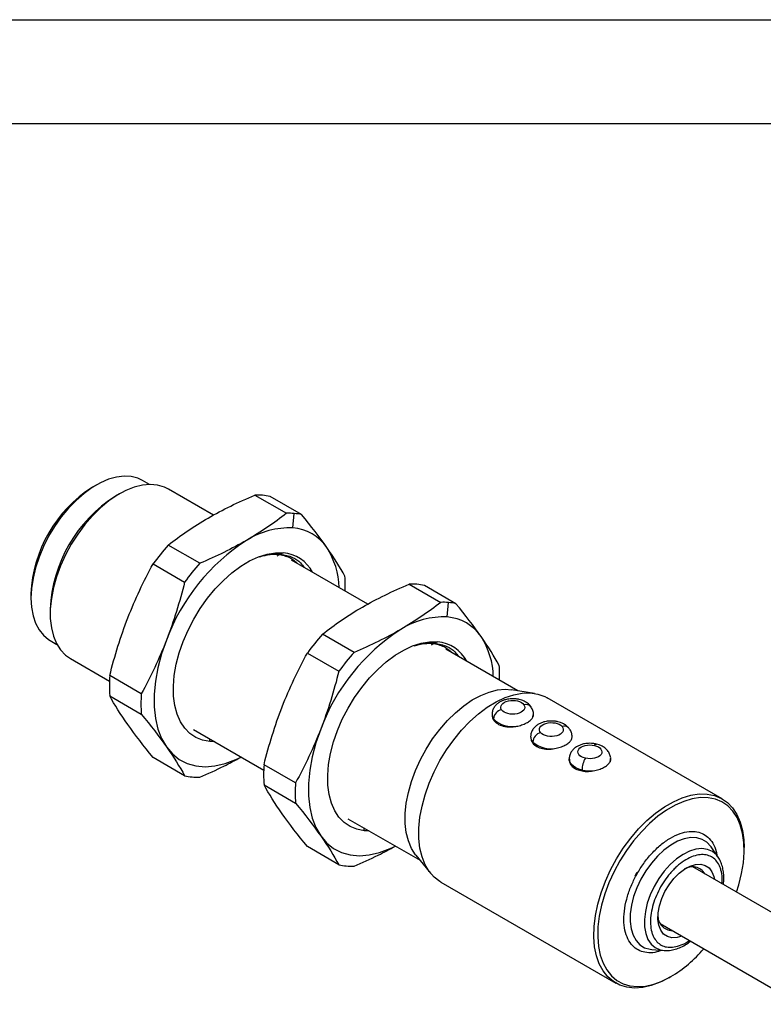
# Model space of a CAD drawing. Header units: millimetres. Extents: x 0 to 279, y 0 to 216.
# Tile 7 of 8: x 191 to 236, y 156 to 216. Entities that reach past the tile are written whole.
import ezdxf

# ---------------------------------------------------------------- set-up
doc = ezdxf.new("R2010")
doc.units = ezdxf.units.MM
doc.layers.add('TEXT', color=140, linetype='Continuous', lineweight=25)

msp = doc.modelspace()

# ---------------------------------------------------------------- linework, layer by layer
at = {"color": 7, "linetype": 'Continuous'}
msp.add_line((0.0025, 215.9027), (279.4025, 215.9027), dxfattribs=at)
for p, q in [((195.5936, 187.4582), (195.3542, 187.32)), ((198.8378, 187.4944), (198.4158, 187.738)), ((202.7645, 185.6186), (199.9994, 187.2149)), ((197.0078, 186.9183), (196.7683, 186.7801)), ((205.2887, 186.8439), (207.2168, 185.7309)), ((208.1432, 185.648), (206.2151, 186.7611)), ((207.6113, 184.8358), (207.6914, 185.719)), ((201.92, 182.6731), (199.9919, 183.7862)), ((206.6497, 183.1405), (206.797, 183.2104)), ((207.022, 183.3171), (206.8582, 183.2394)), ((199.0655, 182.6337), (200.9936, 181.5207)), ((212.1926, 180.1759), (207.5255, 182.8701)), ((214.7168, 181.4012), (216.6448, 180.2882)), ((217.5713, 180.2053), (215.6432, 181.3184)), ((191.6036, 180.8231), (191.6036, 180.5466)), ((217.0394, 179.3931), (217.1195, 180.2763)), ((192.7783, 179.8684), (192.7783, 179.5919)), ((211.3481, 177.2304), (209.42, 178.3435)), ((192.7727, 177.9627), (193.1947, 177.7191)), ((216.0778, 177.6978), (216.225, 177.7676)), ((216.4501, 177.8744), (216.2863, 177.7967)), ((208.4936, 177.191), (210.4217, 176.078)), ((221.3627, 174.8821), (216.9536, 177.4274)), ((194.0175, 176.853), (196.3995, 175.4779)), ((198.3452, 174.6948), (196.4171, 175.8078)), ((196.4171, 174.5725), (198.3452, 173.4595)), ((222.3665, 174.7229), (220.9724, 174.944)), ((233.8401, 168.2768), (223.1461, 174.4503)), ((219.7796, 173.4375), (219.7796, 173.4142)), ((222.2768, 173.2639), (222.2995, 173.4144)), ((222.313, 173.4138), (222.313, 173.4375)), ((219.8662, 173.1719), (219.8662, 173.1139)), ((201.5437, 172.5082), (205.8276, 170.0352)), ((202.4941, 171.9595), (202.5437, 171.7746)), ((202.8317, 171.7647), (202.5437, 171.7746)), ((222.1367, 172.0768), (222.1367, 172.0535)), ((222.2703, 171.7499), (222.2703, 171.6856)), ((224.67, 172.0535), (224.67, 172.0768)), ((200.9936, 169.6913), (199.0655, 170.8044)), ((207.7733, 169.252), (205.8452, 170.3651)), ((224.4937, 170.7161), (224.4937, 170.6929)), ((226.9908, 170.5425), (227.0135, 170.693)), ((227.027, 170.6924), (227.027, 170.7161)), ((225.2827, 169.9798), (225.2827, 170.0389)), ((205.8452, 169.1298), (207.7733, 168.0168)), ((210.9718, 167.0655), (215.3809, 164.5202)), ((211.9222, 166.5168), (211.9718, 166.3319)), ((212.2597, 166.322), (211.9718, 166.3319)), ((210.4217, 164.2486), (208.4936, 165.3616)), ((233.5987, 164.7122), (233.1694, 165.3361)), ((235.1866, 165.1626), (235.1866, 165.3008)), ((215.1321, 164.8272), (216.0208, 163.7305)), ((233.5987, 164.7122), (233.5669, 164.7566)), ((228.6248, 163.7822), (228.503, 163.5499)), ((268.5739, 143.0294), (232.0459, 164.1166)), ((216.6466, 163.1917), (227.3406, 157.0182)), ((230.0461, 160.6524), (266.574, 139.5652)), ((229.5518, 159.0696), (230.3068, 159.0098)), ((230.5911, 157.3404), (230.7108, 157.4096))]:
    msp.add_line(p, q)
at = {"flags": 128}
for points in [[(198.4158, 187.738), (198.138, 187.8695), (197.7325, 187.9756), (197.2934, 188.0009), (196.8274, 187.945), (196.342, 187.8087), (195.8448, 187.5942), (195.3437, 187.3048), (194.8465, 186.9453), (194.3611, 186.5212), (193.8951, 186.0391), (193.4559, 185.5068), (193.0505, 184.9326), (192.6852, 184.3255), (192.3657, 183.6952), (192.0972, 183.0516), (191.8838, 182.4048), (191.729, 181.765), (191.6351, 181.1423), (191.6036, 180.5466), (191.6351, 179.9872), (191.729, 179.4729), (191.8838, 179.012), (192.0972, 178.6115), (192.3657, 178.2779), (192.6852, 178.0164), (192.7727, 177.9627)], [(199.9994, 187.2149), (199.7606, 187.3323), (199.345, 187.4548), (198.894, 187.4951), (198.4144, 187.4527), (197.9134, 187.3281), (197.3988, 187.1232), (196.8782, 186.8412), (196.3596, 186.4863), (195.8508, 186.064), (195.3596, 185.5805), (194.8934, 185.0433), (194.4592, 184.4604), (194.0637, 183.8408), (193.7128, 183.1938), (193.4119, 182.5292), (193.1655, 181.8571), (192.9774, 181.1877), (192.8504, 180.5311), (192.7864, 179.8973), (192.7864, 179.2959), (192.8504, 178.7359), (192.9774, 178.226), (193.1655, 177.7738), (193.4119, 177.3862), (193.7128, 177.069), (194.0175, 176.853)], [(202.5437, 171.7746), (202.0925, 171.8585), (201.6806, 172.0253), (201.3139, 172.2726), (200.9978, 172.5969), (200.7369, 172.9932), (200.535, 173.456), (200.395, 173.9784), (200.319, 174.5528), (200.3081, 175.1709), (200.3625, 175.8236), (200.4813, 176.5014), (200.6629, 177.1945), (200.9045, 177.8926), (201.2027, 178.5858), (201.5531, 179.2637), (201.9505, 179.9166), (202.3893, 180.535), (202.863, 181.1097), (203.3647, 181.6325), (203.8871, 182.0957), (204.4225, 182.4925), (204.9632, 182.8172), (205.5012, 183.065), (206.0288, 183.2324), (206.5382, 183.3168), (207.022, 183.3171)], [(199.8839, 177.9839), (199.5886, 177.1346), (199.3636, 176.2909), (199.2119, 175.4642), (199.1356, 174.6656), (199.1356, 173.9059), (199.2119, 173.1955), (199.3636, 172.5439), (199.5886, 171.96), (199.8839, 171.4516)], [(211.9718, 166.3319), (211.5206, 166.4158), (211.1087, 166.5826), (210.742, 166.8299), (210.4259, 167.1541), (210.165, 167.5505), (209.9631, 168.0133), (209.8231, 168.5357), (209.7471, 169.1101), (209.7362, 169.7282), (209.7906, 170.3809), (209.9094, 171.0587), (210.091, 171.7518), (210.3326, 172.4499), (210.6308, 173.143), (210.9812, 173.821), (211.3786, 174.4739), (211.8174, 175.0922), (212.2911, 175.667), (212.7928, 176.1898), (213.3152, 176.6529), (213.8506, 177.0498), (214.3913, 177.3745), (214.9293, 177.6223), (215.4569, 177.7897), (215.9663, 177.8741), (216.4501, 177.8744)], [(215.1321, 164.8272), (215.1025, 164.8645), (214.8561, 165.2521), (214.6679, 165.7043), (214.5409, 166.2142), (214.4769, 166.7742), (214.4769, 167.3756), (214.5409, 168.0094), (214.6679, 168.666), (214.8561, 169.3354), (215.1025, 170.0075), (215.4034, 170.6721), (215.7543, 171.3191), (216.1498, 171.9388), (216.5839, 172.5216), (217.0502, 173.0588), (217.5414, 173.5423), (218.0501, 173.9646), (218.5687, 174.3195), (219.0893, 174.6015), (219.604, 174.8064), (220.1049, 174.931), (220.5845, 174.9734), (220.9724, 174.944)], [(216.6466, 163.1917), (216.5986, 163.2203), (216.2431, 163.4914), (215.9388, 163.8374), (215.6902, 164.2533), (215.5006, 164.7333), (215.3727, 165.2707), (215.3082, 165.8579), (215.3082, 166.4868), (215.3727, 167.1484), (215.5006, 167.8335), (215.6902, 168.5324), (215.9388, 169.2354), (216.2431, 169.9326), (216.5986, 170.6142), (217.0004, 171.2706), (217.4428, 171.8926), (217.9197, 172.4715), (218.4243, 172.9992), (218.9497, 173.4682), (219.4882, 173.872), (220.0326, 174.2048), (220.575, 174.4621), (221.1079, 174.6402), (221.6237, 174.7366), (222.1154, 174.75), (222.5759, 174.6801), (222.9987, 174.528), (223.1461, 174.4503)], [(209.312, 172.5412), (209.0167, 171.6919), (208.7917, 170.8482), (208.64, 170.0215), (208.5637, 169.2229), (208.5637, 168.4632), (208.64, 167.7528), (208.7917, 167.1012), (209.0167, 166.5173), (209.312, 166.0089)], [(226.0369, 171.5437), (226.0761, 171.591), (226.1139, 171.6197), (226.1486, 171.6287), (226.1589, 171.6274)], [(199.8839, 171.4516), (200.2454, 171.0256), (200.6682, 170.6878), (201.1467, 170.4427), (201.6744, 170.2937), (202.2441, 170.2428), (202.8481, 170.2906), (203.4783, 170.4365), (204.1261, 170.6786), (204.4479, 170.8316)], [(225.2827, 170.0389), (225.0825, 170.0984), (224.9038, 170.1774), (224.7521, 170.2735), (224.6323, 170.3835), (224.5481, 170.504), (224.5022, 170.6313), (224.4937, 170.7181)], [(227.027, 170.7141), (227.0246, 170.671), (226.9908, 170.5425)], [(230.5904, 157.34), (230.0468, 157.0634), (229.5108, 156.8653), (228.99, 156.7482), (228.4916, 156.7141), (228.0227, 156.7632), (227.5899, 156.8949), (227.1991, 157.1073), (226.856, 157.3975), (226.5653, 157.7615), (226.3311, 158.194), (226.1567, 158.689), (226.0445, 159.2396), (225.9962, 159.8381), (226.0123, 160.4759), (226.0927, 161.1443), (226.2363, 161.8338), (226.4409, 162.5347), (226.7038, 163.2371), (227.0213, 163.9313), (227.3889, 164.6075), (227.8014, 165.2562), (228.2531, 165.8682), (228.7375, 166.435), (229.248, 166.9487), (229.7773, 167.402), (230.3181, 167.7885), (230.8626, 168.1029), (231.4034, 168.3407), (231.9327, 168.4985), (232.4432, 168.5743), (232.9277, 168.5668), (233.3793, 168.4762), (233.7918, 168.3039), (234.1594, 168.0521), (234.4769, 167.7244), (234.7398, 167.3255), (234.9445, 166.8609), (235.088, 166.3372), (235.1684, 165.7616), (235.1866, 165.3008)], [(234.7135, 162.5766), (234.8584, 163.0304), (235.0283, 163.7087), (235.1375, 164.371), (235.1846, 165.0083), (235.1689, 165.6114), (235.0906, 166.1719), (234.9508, 166.682), (234.7514, 167.1345), (234.4954, 167.523), (234.1862, 167.8422), (233.8282, 168.0874), (233.4264, 168.2553), (232.9865, 168.3435), (232.5147, 168.3508), (232.0175, 168.277), (231.5019, 168.1232), (230.9753, 167.8916), (230.4449, 167.5855), (229.9183, 167.209), (229.4027, 166.7675), (228.9055, 166.2672), (228.4337, 165.7152), (227.9938, 165.1191), (227.592, 164.4873), (227.234, 163.8288), (226.9248, 163.1527), (226.6688, 162.4685), (226.4694, 161.7859), (226.3296, 161.1143), (226.2513, 160.4634), (226.2356, 159.8421), (226.2827, 159.2593), (226.392, 158.723), (226.5618, 158.2409), (226.7899, 157.8196), (227.073, 157.4652), (227.4072, 157.1825), (227.7878, 156.9756), (228.2093, 156.8473), (228.666, 156.7995), (229.1514, 156.8328), (229.6586, 156.9468), (230.1807, 157.1398), (230.7101, 157.4091), (230.7101, 157.4091)], [(209.312, 166.0089), (209.6735, 165.5829), (210.0963, 165.2451), (210.5748, 165), (211.1025, 164.851), (211.6722, 164.8), (212.2762, 164.8479), (212.9064, 164.9938), (213.5542, 165.2359), (213.876, 165.3889)], [(233.1694, 165.3361), (233.1481, 165.3662), (232.9091, 165.6219), (232.6196, 165.8004), (232.2869, 165.8973), (231.9192, 165.9104), (231.5254, 165.8393), (231.1154, 165.6857), (230.6991, 165.4534), (230.2868, 165.1482), (229.8888, 164.7775), (229.5147, 164.3504), (229.1738, 163.8776), (228.8746, 163.3706)], [(233.5669, 164.7566), (233.4937, 164.8458), (233.2424, 165.0582), (232.9435, 165.1906), (232.6053, 165.2392), (232.2369, 165.2028), (231.8485, 165.0824), (231.4505, 164.8813), (231.0538, 164.6049), (230.6694, 164.2608), (230.3076, 163.8583), (229.9783, 163.4085), (229.6905, 162.9237)], [(230.3457, 162.613), (230.5961, 163.0264), (230.8871, 163.4017), (231.2076, 163.7244), (231.5451, 163.9822), (231.8868, 164.1651), (232.2195, 164.2661), (232.5305, 164.2814), (232.8077, 164.2102), (233.0405, 164.0555), (233.22, 163.8231), (233.3393, 163.5219), (233.3748, 163.3494)], [(228.8746, 163.3706), (228.6243, 162.8419), (228.4291, 162.3046), (228.2938, 161.7718), (228.2218, 161.2567), (228.2149, 160.772), (228.2731, 160.3296), (228.3952, 159.9404), (228.578, 159.6139), (228.817, 159.3583), (229.1065, 159.1798), (229.4392, 159.0828), (229.5518, 159.0696)], [(229.6905, 162.9237), (229.4521, 162.4169), (229.2695, 161.9022), (229.1478, 161.3934), (229.0903, 160.9045), (229.0984, 160.4489), (229.1721, 160.0389), (229.3093, 159.6857), (229.5062, 159.399), (229.7576, 159.1866), (230.0564, 159.0543), (230.3068, 159.0098)], [(231.3749, 159.8852), (231.0863, 159.8021), (230.7754, 159.7869), (230.4982, 159.858), (230.2653, 160.0127), (230.0858, 160.2451), (229.9665, 160.5463), (229.912, 160.9047), (229.9245, 161.3064), (230.0033, 161.7361), (230.1456, 162.1773), (230.3457, 162.613)], [(230.3068, 159.0098), (230.3946, 159.0056), (230.4416, 159.0055)]]:
    msp.add_lwpolyline(points, dxfattribs=at)
for centre, radius, start, end in [((199.748, 180.4524), 8.1529, 122.611207, 177.39417), ((201.4018, 179.4977), 8.6315, 122.467108, 177.538269), ((205.4371, 183.2825), 3.5646, 77.393915, 92.387048), ((207.36, 181.9577), 3.7759, 84.964891, 92.174731), ((207.3949, 182.3588), 3.3733, 77.183292, 84.956218), ((207.4093, 179.9314), 4.9086, 87.642238, 122.349282), ((207.3961, 182.0727), 2.7715, 34.441357, 85.547891), ((210.6319, 174.2845), 14.265, 138.234582, 144.176275), ((211.4211, 173.7258), 12.2979, 122.668932, 159.741924), ((205.7603, 181.1038), 4.6703, 1.101821, 32.893928), ((206.8321, 181.0882), 2.2369, 27.658226, 85.130634), ((212.56, 173.1715), 14.265, 138.234582, 144.176275), ((202.762, 181.2708), 8.0526, 357.891397, 4.337753), ((214.8652, 177.8397), 3.5646, 77.393915, 92.387048), ((216.7881, 176.515), 3.7759, 84.964891, 92.174731), ((216.823, 176.9161), 3.3733, 77.183292, 84.956218), ((216.8374, 174.4887), 4.9086, 87.642238, 122.349282), ((216.8242, 176.63), 2.7715, 34.441357, 85.547891), ((220.06, 168.8418), 14.265, 138.234582, 144.176275), ((220.8492, 168.283), 12.2979, 122.668932, 159.741924), ((215.1884, 175.661), 4.6703, 1.101821, 32.893928), ((216.2602, 175.6455), 2.2369, 27.658226, 85.130634), ((221.9881, 167.7287), 14.265, 138.234582, 144.176275), ((212.1901, 175.8281), 8.0526, 357.891397, 4.337753), ((204.7156, 175.1902), 8.3214, 175.743387, 184.256613), ((206.6437, 174.0771), 8.3214, 175.743387, 184.256613), ((221.8512, 173.6377), 0.4076, 38.138617, 107.355471), ((220.2505, 173.4439), 0.4708, 180.4096, 215.287489), ((220.4812, 173.1127), 0.6179, 101.025562, 174.50212), ((221.8718, 173.439), 0.4412, 336.621319, 359.413714), ((221.0068, 174.2822), 1.5918, 224.22772, 282.3403), ((222.9207, 171.6936), 0.6528, 105.394814, 175.058842), ((224.195, 172.3506), 0.3762, 44.731411, 111.14141), ((222.6337, 172.0892), 0.4972, 181.312632, 223.034617), ((223.3751, 173.0087), 1.6749, 228.729055, 281.327192), ((224.2275, 172.0785), 0.4425, 336.657841, 359.647291), ((214.1437, 169.7475), 8.3214, 175.743387, 184.256613), ((226.7096, 170.029), 1.427, 149.208334, 179.604346), ((225.7613, 172.1259), 2.1412, 257.084336, 278.04822), ((201.7419, 172.9806), 3.3733, 257.183292, 264.956218), ((201.7767, 173.3817), 3.7759, 264.964891, 272.174731), ((216.0718, 168.6344), 8.3214, 175.743387, 184.256613), ((211.17, 167.5378), 3.3733, 257.183292, 264.956218), ((211.2048, 167.9389), 3.7759, 264.964891, 272.174731), ((232.0242, 163.2329), 0.8893, 30.775745, 123.721973), ((230.8169, 161.1282), 0.9049, 177.310782, 268.202252), ((226.5882, 164.2876), 8.019, 300.931753, 319.806366)]:
    msp.add_arc(centre, radius, start, end)
for points in [[(202.4258, 185.4389), (203.3144, 185.9518), (204.2756, 186.4155), (205.2887, 186.8439)], [(199.9919, 183.7862), (200.7341, 184.371), (201.5373, 184.9259), (202.4258, 185.4389)], [(207.2168, 185.7309), (206.4746, 185.1461), (205.6714, 184.5912), (204.7829, 184.0782)], [(209.6818, 183.6402), (209.2375, 184.2723), (208.7174, 184.9455), (208.1432, 185.648)], [(204.7829, 184.0782), (203.8943, 183.5652), (202.9331, 183.1016), (201.92, 182.6731)], [(210.7915, 181.8799), (210.4882, 182.426), (210.1261, 183.008), (209.6818, 183.6402)], [(197.5269, 179.3446), (197.9711, 180.4897), (198.4913, 181.5809), (199.0655, 182.6337)], [(200.9936, 181.5207), (200.6902, 180.3115), (200.3282, 179.129), (199.8839, 177.9839)], [(211.8539, 179.9962), (212.7425, 180.5091), (213.7037, 180.9728), (214.7168, 181.4012)], [(209.42, 178.3435), (210.1622, 178.9283), (210.9653, 179.4832), (211.8539, 179.9962)], [(216.6448, 180.2882), (215.9027, 179.7033), (215.0995, 179.1484), (214.2109, 178.6355)], [(219.1099, 178.1974), (218.6656, 178.8296), (218.1455, 179.5028), (217.5713, 180.2053)], [(196.4171, 175.8078), (196.7205, 177.017), (197.0826, 178.1995), (197.5269, 179.3446)], [(214.2109, 178.6355), (213.3224, 178.1225), (212.3611, 177.6589), (211.3481, 177.2304)], [(220.2196, 176.4372), (219.9163, 176.9833), (219.5542, 177.5653), (219.1099, 178.1974)], [(199.8839, 177.9839), (199.4396, 176.8388), (198.9195, 175.7476), (198.3452, 174.6948)], [(206.9549, 173.9019), (207.3992, 175.047), (207.9194, 176.1382), (208.4936, 177.191)], [(210.4217, 176.078), (210.1183, 174.8688), (209.7563, 173.6863), (209.312, 172.5412)], [(197.5269, 172.8123), (197.0826, 173.4444), (196.7205, 174.0264), (196.4171, 174.5725)], [(198.3452, 173.4595), (198.9195, 172.7569), (199.4396, 172.0837), (199.8839, 171.4516)], [(205.8452, 170.3651), (206.1486, 171.5743), (206.5107, 172.7568), (206.9549, 173.9019)], [(199.0655, 170.8044), (198.4913, 171.5069), (197.9711, 172.1801), (197.5269, 172.8123)], [(209.312, 172.5412), (208.8677, 171.3961), (208.3476, 170.3048), (207.7733, 169.252)], [(199.8839, 171.4516), (200.3282, 170.8194), (200.6902, 170.2375), (200.9936, 169.6913)], [(206.9549, 167.3695), (206.5107, 168.0017), (206.1486, 168.5837), (205.8452, 169.1298)], [(207.7733, 168.0168), (208.3476, 167.3142), (208.8677, 166.641), (209.312, 166.0089)], [(208.4936, 165.3616), (207.9194, 166.0642), (207.3992, 166.7374), (206.9549, 167.3695)], [(209.312, 166.0089), (209.7563, 165.3767), (210.1183, 164.7947), (210.4217, 164.2486)]]:
    msp.add_open_spline(points, degree=3)
for points, knots in [([(205.5918, 183.0757), (205.815, 183.1495), (206.0323, 183.2), (206.4556, 183.2549), (206.6615, 183.259), (206.8582, 183.2394)], [0, 0, 0, 0, 0.5, 0.5, 1, 1, 1, 1]), ([(205.5918, 183.0757), (205.8055, 183.1445), (206.013, 183.1901), (206.4157, 183.2352), (206.6111, 183.2345), (206.797, 183.2104)], [0, 0, 0, 0, 0.5, 0.5, 1, 1, 1, 1]), ([(206.797, 183.2104), (207.0392, 183.156), (207.4614, 183.0612), (207.7726, 182.7735), (207.9053, 182.6509)], [0, 0, 0, 0, 0.5737141, 1, 1, 1, 1]), ([(206.8582, 183.2394), (207.1116, 183.1871), (207.5645, 183.0935), (208.0335, 182.7794), (208.2281, 182.5184), (208.2986, 182.4238)], [0, 0, 0, 0, 0.4474872, 0.7999498, 1, 1, 1, 1]), ([(215.0199, 177.6329), (215.243, 177.7068), (215.4604, 177.7573), (215.8837, 177.8122), (216.0896, 177.8163), (216.2863, 177.7967)], [0, 0, 0, 0, 0.5, 0.5, 1, 1, 1, 1]), ([(215.0199, 177.6329), (215.2336, 177.7018), (215.441, 177.7473), (215.8438, 177.7925), (216.0392, 177.7918), (216.225, 177.7676)], [0, 0, 0, 0, 0.5, 0.5, 1, 1, 1, 1]), ([(216.225, 177.7676), (216.4673, 177.7133), (216.8895, 177.6185), (217.2007, 177.3308), (217.3334, 177.2082)], [0, 0, 0, 0, 0.5737141, 1, 1, 1, 1]), ([(216.2863, 177.7967), (216.5397, 177.7443), (216.9926, 177.6508), (217.4616, 177.3367), (217.6562, 177.0756), (217.7267, 176.9811)], [0, 0, 0, 0, 0.4474872, 0.7999498, 1, 1, 1, 1]), ([(221.0463, 174.3941), (220.9365, 174.3887), (220.7834, 174.381), (220.5694, 174.3311), (220.3981, 174.2728), (220.2123, 174.1763), (220.0425, 174.0459), (219.9018, 173.8765), (219.8008, 173.6713), (219.7872, 173.5193), (219.7803, 173.4428)], [0, 0, 0, 0, 0.1757322, 0.2451628, 0.3599811, 0.4778142, 0.6038582, 0.7335136, 0.865774, 1, 1, 1, 1]), ([(220.3631, 173.7192), (220.2161, 173.9369), (220.4029, 174.1825), (221.157, 174.3523), (221.5826, 174.2444), (221.7296, 174.0267)], [0, 0, 0, 0, 0.5, 0.5, 1, 1, 1, 1]), ([(221.7296, 174.0267), (221.8766, 173.809), (221.6898, 173.5634), (220.9356, 173.3937), (220.5101, 173.5015), (220.3631, 173.7192)], [0, 0, 0, 0, 0.5, 0.5, 1, 1, 1, 1]), ([(222.1709, 173.8882), (222.1694, 173.8913), (222.1313, 173.9685), (222.004, 174.0835), (221.8146, 174.2171), (221.6214, 174.3005), (221.4349, 174.3544), (221.2468, 174.3877), (221.1129, 174.392), (221.0463, 174.3941)], [0, 0, 0, 0, 0.0084337, 0.2106608, 0.4062453, 0.5715578, 0.7024658, 0.8519906, 1, 1, 1, 1]), ([(219.7959, 173.4147), (219.794, 173.354), (219.7906, 173.2498), (219.8439, 173.1539), (219.8662, 173.1139)], [0, 0, 0, 0, 0.5828638, 1, 1, 1, 1]), ([(222.3123, 173.4322), (222.3125, 173.4337), (222.3254, 173.5174), (222.2851, 173.6835), (222.2079, 173.8218), (222.1709, 173.8882)], [0, 0, 0, 0, 0.0094264, 0.524365, 1, 1, 1, 1]), ([(219.8662, 173.1139), (219.921, 173.0237), (220.0027, 172.941), (220.2051, 172.8083), (220.3285, 172.7565), (220.5301, 172.7067), (220.6013, 172.6943), (220.7467, 172.6786), (220.8205, 172.6753), (220.9707, 172.6767), (221.0476, 172.6817), (221.1988, 172.699), (221.2734, 172.7114), (221.347, 172.7271)], [0, 0, 0, 0, 0.25, 0.25, 0.5, 0.5, 0.625, 0.625, 0.75, 0.75, 0.875, 0.875, 1, 1, 1, 1]), ([(221.347, 172.7271), (221.4596, 172.7513), (221.5659, 172.7826), (221.7666, 172.8575), (221.8595, 172.9009), (222.022, 172.9946), (222.0932, 173.046), (222.206, 173.1517), (222.2492, 173.2071), (222.2768, 173.2639)], [0, 0, 0, 0, 0.25, 0.25, 0.5, 0.5, 0.75, 0.75, 1, 1, 1, 1]), ([(223.4033, 173.0335), (223.2936, 173.028), (223.1404, 173.0204), (222.9265, 172.9704), (222.7551, 172.9121), (222.5693, 172.8156), (222.3996, 172.6852), (222.2588, 172.5158), (222.1575, 172.3096), (222.1438, 172.1565), (222.1369, 172.0789)], [0, 0, 0, 0, 0.175397, 0.2446952, 0.3592945, 0.4769029, 0.6027065, 0.7321146, 0.8641227, 1, 1, 1, 1]), ([(222.7474, 172.323), (222.5664, 172.532), (222.7134, 172.7865), (223.4375, 172.9954), (223.8783, 172.9105), (224.0593, 172.7015)], [0, 0, 0, 0, 0.5, 0.5, 1, 1, 1, 1]), ([(224.4564, 172.6102), (224.4246, 172.6482), (224.3413, 172.7476), (224.1696, 172.855), (223.9789, 172.9401), (223.7918, 172.9937), (223.6038, 173.0271), (223.4699, 173.0313), (223.4033, 173.0335)], [0, 0, 0, 0, 0.133032, 0.3478516, 0.5294221, 0.6732043, 0.8374344, 1, 1, 1, 1]), ([(224.0593, 172.7015), (224.2402, 172.4925), (224.0932, 172.2381), (223.3692, 172.0291), (222.9283, 172.114), (222.7474, 172.323)], [0, 0, 0, 0, 0.5, 0.5, 1, 1, 1, 1]), ([(224.6698, 172.0747), (224.6699, 172.0751), (224.6825, 172.1578), (224.6356, 172.3226), (224.5593, 172.5052), (224.4797, 172.5864), (224.4564, 172.6102)], [0, 0, 0, 0, 0.0022149, 0.4240445, 0.8312265, 1, 1, 1, 1]), ([(222.154, 172.0537), (222.1511, 171.9992), (222.1442, 171.8695), (222.224, 171.7531), (222.2703, 171.6856)], [0, 0, 0, 0, 0.4202658, 1, 1, 1, 1]), ([(222.2703, 171.6856), (222.3338, 171.6053), (222.4196, 171.5339), (222.6256, 171.4196), (222.7432, 171.3775), (223.0029, 171.3234), (223.1401, 171.3124), (223.4238, 171.3192), (223.5655, 171.3368), (223.704, 171.3665)], [0, 0, 0, 0, 0.25, 0.25, 0.5, 0.5, 0.75, 0.75, 1, 1, 1, 1]), ([(223.704, 171.3665), (223.8166, 171.3906), (223.923, 171.4219), (224.1236, 171.4968), (224.2165, 171.5402), (224.379, 171.6339), (224.4502, 171.6853), (224.5631, 171.791), (224.6063, 171.8464), (224.6338, 171.9032)], [0, 0, 0, 0, 0.25, 0.25, 0.5, 0.5, 0.75, 0.75, 1, 1, 1, 1]), ([(225.7604, 171.6728), (225.6506, 171.6673), (225.4974, 171.6597), (225.2835, 171.6097), (225.1121, 171.5514), (224.9263, 171.455), (224.7566, 171.3245), (224.6158, 171.1551), (224.5147, 170.9494), (224.501, 170.7968), (224.4941, 170.7196)], [0, 0, 0, 0, 0.17554, 0.2448948, 0.3595876, 0.4772919, 0.6031981, 0.7327118, 0.8648275, 1, 1, 1, 1]), ([(224.6338, 171.9032), (224.6582, 171.9501), (224.6843, 172.0002), (224.668, 172.0501), (224.667, 172.0532)], [0, 0, 0, 0, 0.937466, 1, 1, 1, 1]), ([(225.4838, 170.7595), (225.109, 170.8476), (224.9285, 171.0948), (225.2338, 171.5276), (225.662, 171.6318), (226.0369, 171.5437)], [0, 0, 0, 0, 0.5, 0.5, 1, 1, 1, 1]), ([(226.0369, 171.5437), (226.4118, 171.4556), (226.5922, 171.2084), (226.2869, 170.7756), (225.8587, 170.6714), (225.4838, 170.7595)], [0, 0, 0, 0, 0.5, 0.5, 1, 1, 1, 1]), ([(226.1593, 171.6271), (226.1581, 171.6274), (226.0943, 171.646), (225.9602, 171.6651), (225.8267, 171.6702), (225.7604, 171.6728)], [0, 0, 0, 0, 0.010172, 0.5076068, 1, 1, 1, 1]), ([(227.0266, 170.7127), (227.0268, 170.7135), (227.0395, 170.7966), (226.9949, 170.9637), (226.8895, 171.1847), (226.7219, 171.3647), (226.5277, 171.4949), (226.3373, 171.5797), (226.2134, 171.6127), (226.1593, 171.6271)], [0, 0, 0, 0, 0.0020111, 0.1877235, 0.3669872, 0.5522507, 0.7314288, 0.8828743, 1, 1, 1, 1]), ([(201.92, 169.6085), (202.4204, 169.8253), (203.3012, 170.207), (204.0994, 170.6448), (204.4441, 170.8338)], [0, 0, 0, 0, 0.568101, 1, 1, 1, 1]), ([(224.51, 170.6933), (224.5093, 170.6328), (224.5075, 170.478), (224.6671, 170.2518), (224.9354, 170.0632), (225.1724, 170.0063), (225.2827, 169.9798)], [0, 0, 0, 0, 0.1836942, 0.4704946, 0.7536895, 1, 1, 1, 1]), ([(226.0611, 170.0058), (226.1737, 170.0299), (226.28, 170.0612), (226.4806, 170.1362), (226.5735, 170.1795), (226.736, 170.2732), (226.8072, 170.3247), (226.9201, 170.4303), (226.9633, 170.4857), (226.9908, 170.5425)], [0, 0, 0, 0, 0.25, 0.25, 0.5, 0.5, 0.75, 0.75, 1, 1, 1, 1]), ([(225.2827, 169.9798), (225.4058, 169.9585), (225.5355, 169.9511), (225.7995, 169.9609), (225.9327, 169.9783), (226.0611, 170.0058)], [0, 0, 0, 0, 0.5, 0.5, 1, 1, 1, 1]), ([(228.5562, 163.5321), (228.6793, 163.7477), (228.9327, 164.1918), (229.4072, 164.8071), (229.9469, 165.3617), (230.5313, 165.811), (231.1228, 166.1244), (231.6855, 166.2863), (232.189, 166.3007), (232.6231, 166.1838), (232.994, 165.9456), (233.2877, 165.5712), (233.4694, 165.1907), (233.5067, 164.9081), (233.5169, 164.8311)], [0, 0, 0, 0, 0.0822406, 0.1694075, 0.2601982, 0.3529156, 0.445633, 0.5364236, 0.6235905, 0.7058311, 0.7880718, 0.8752386, 0.9660293, 1, 1, 1, 1]), ([(211.3481, 164.1658), (211.8485, 164.3826), (212.7293, 164.7643), (213.5275, 165.202), (213.8722, 165.3911)], [0, 0, 0, 0, 0.568101, 1, 1, 1, 1]), ([(233.8295, 163.0869), (233.8376, 163.2118), (233.8574, 163.5173), (233.7948, 163.8588), (233.7025, 164.1331), (233.5856, 164.3668), (233.3984, 164.6021), (233.1137, 164.7868), (232.7785, 164.8766), (232.3935, 164.863), (231.968, 164.7408), (231.5164, 164.5017), (231.1436, 164.2147), (230.8598, 163.9429), (230.5994, 163.6575), (230.2991, 163.2708), (230.1056, 162.9317), (230.0088, 162.7621)], [0, 0, 0, 0, 0.05703878, 0.13959499, 0.18004454, 0.22053943, 0.2959437, 0.37139364, 0.44679792, 0.52224787, 0.60308852, 0.68564472, 0.76820093, 0.80865047, 0.84914537, 0.92456142, 1, 1, 1, 1]), ([(233.9177, 163.036), (233.9224, 163.0689), (233.9443, 163.2233), (233.9484, 163.4895), (233.9261, 163.8296), (233.8622, 164.1525), (233.7531, 164.4488), (233.6509, 164.6542), (233.5719, 164.7445), (233.5586, 164.7597)], [0, 0, 0, 0, 0.0481537, 0.2257327, 0.406346, 0.5894098, 0.774591, 0.9620692, 1, 1, 1, 1]), ([(230.1745, 159.0203), (230.0259, 158.9706), (229.6952, 158.8602), (229.2317, 158.8586), (228.7967, 158.9721), (228.4274, 159.2123), (228.1279, 159.5819), (227.9185, 160.0858), (227.8213, 160.7041), (227.8454, 161.4016), (227.9877, 162.1322), (228.2225, 162.8535), (228.4472, 163.3104), (228.5562, 163.5321)], [0, 0, 0, 0, 0.07517041, 0.1672761, 0.2541765, 0.34107689, 0.43318259, 0.52911748, 0.62708825, 0.72505902, 0.82099391, 0.9130996, 1, 1, 1, 1]), ([(230.0088, 162.7621), (229.9231, 162.5877), (229.7516, 162.2388), (229.5741, 161.6885), (229.4663, 161.1358), (229.4479, 160.6035), (229.51, 160.2089), (229.6035, 159.9352), (229.7201, 159.7013), (229.9074, 159.4661), (230.1921, 159.2813), (230.5273, 159.1921), (230.9125, 159.2036), (231.337, 159.3337), (231.6555, 159.4798), (231.8194, 159.6077), (231.8349, 159.6197)], [0, 0, 0, 0, 0.07926415, 0.158552, 0.24351801, 0.33028712, 0.41705623, 0.45956995, 0.50213133, 0.58138353, 0.66068374, 0.73993596, 0.81923618, 0.90420219, 0.9909713, 1, 1, 1, 1]), ([(230.4623, 159.0132), (230.5185, 159.0124), (230.687, 159.0103), (230.9777, 159.0771), (231.3244, 159.2055), (231.64, 159.371), (231.8342, 159.5119), (231.9173, 159.5721)], [0, 0, 0, 0, 0.1189445, 0.3561562, 0.5924478, 0.8256032, 1, 1, 1, 1])]:
    msp.add_open_spline(points, degree=3, knots=knots)
at = {"layer": 'TEXT'}
msp.add_line((6.35, 209.55), (273.05, 209.55), dxfattribs=at)

doc.saveas('drawing.dxf')
